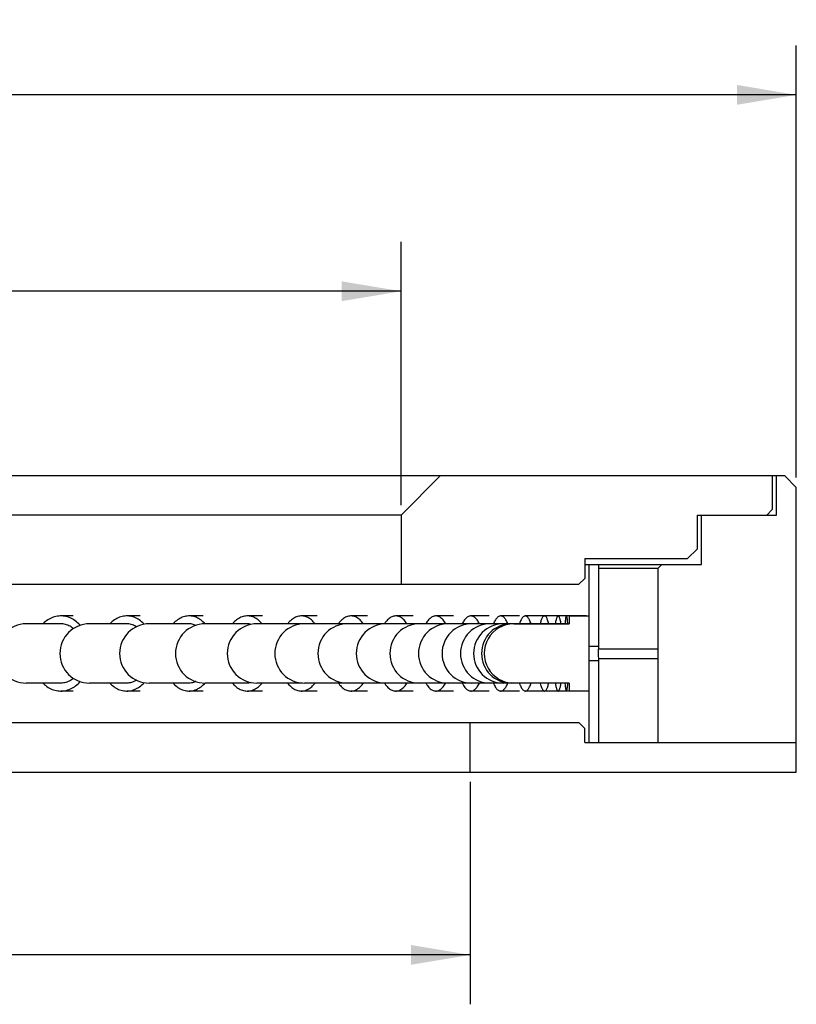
# Model space of a CAD drawing. Header units: millimetres. Extents: x 33 to 235, y -5 to 272.
# Tile 6 of 6: x 161 to 200, y 221 to 271. Entities that reach past the tile are written whole.
import ezdxf
from ezdxf.enums import TextEntityAlignment as Align

# ---------------------------------------------------------------- set-up
doc = ezdxf.new("R2010")
doc.units = ezdxf.units.MM
doc.header["$LTSCALE"] = 23.1
doc.layers.get('0').update_dxf_attribs({"linetype": 'CONTINUOUS'})
doc.layers.add('00_COMPONENTS', color=7, linetype='CONTINUOUS')
doc.layers.add('51__DRAFT_DIMS', color=7, linetype='CONTINUOUS')
doc.styles.get("Standard").update_dxf_attribs({"font": 'simfang.ttf'})
doc.dimstyles.new('DIMSTYLE_1', dxfattribs={"dimtxt": 3, "dimasz": 3, "dimexe": 2.5, "dimexo": 0.5, "dimgap": 0.75, "dimtad": 1, "dimdsep": 46, "dimtxsty": 'STANDARD', "dimblk": '_FILLED', "dimblk1": '_FILLED', "dimblk2": '_FILLED', "dimcen": 0.09, "dimclrt": 3, "dimazin": 2, "dimtp": 0.5, "dimtm": 0.5, "dimtfac": 1, "dimtofl": 0, "dimtmove": 0, "dimatfit": 3, "dimldrblk": '_FILLED', "dimfxl": 1, "dimtolj": 1, "dimarcsym": 0})
doc.dimstyles.new('DIMSTYLE_2', dxfattribs={"dimtxt": 3, "dimasz": 3, "dimexe": 2.5, "dimexo": 0.5, "dimgap": 0.75, "dimtad": 1, "dimdsep": 46, "dimtxsty": 'STANDARD', "dimblk": '_FILLED', "dimblk1": '_FILLED', "dimblk2": '_FILLED', "dimcen": 0.09, "dimclrt": 3, "dimazin": 2, "dimtp": 0.3, "dimtm": 0.3, "dimtfac": 1, "dimtofl": 0, "dimtmove": 0, "dimatfit": 3, "dimldrblk": '_FILLED', "dimfxl": 1, "dimtolj": 1, "dimarcsym": 0})

# ---------------------------------------------------------------- blocks, each defined once
blk = doc.blocks.new('_FILLED')
at = {"color": 0, "linetype": 'ByBlock'}
blk.add_solid([(0, 0), (-1, 0.167), (-1, -0.167)], dxfattribs=at)
blk = doc.blocks.new('*D1')
at = {"layer": '51__DRAFT_DIMS', "color": 4}
for p, q in [((40.12, 248.054), (40.12, 269.916)), ((200.12, 248.055), (200.12, 269.916)), ((40.12, 267.416), (120.12, 267.416)), ((200.12, 267.416), (120.12, 267.416))]:
    blk.add_line(p, q, dxfattribs=at)
at = {"layer": '51__DRAFT_DIMS', "color": 4, "xscale": 3, "yscale": 3, "zscale": 3, "rotation": 180}
blk.add_blockref('_FILLED', (40.12, 267.416), dxfattribs=at)
at = {"layer": '51__DRAFT_DIMS', "color": 4, "xscale": 3, "yscale": 3, "zscale": 3}
blk.add_blockref('_FILLED', (200.12, 267.416), dxfattribs=at)
at = {"layer": '51__DRAFT_DIMS', "color": 3}
blk.add_text('160', height=3, dxfattribs=at).set_placement((122.12, 268.166), align=Align.CENTER)
blk = doc.blocks.new('*D2')
at = {"layer": '51__DRAFT_DIMS', "color": 4}
for p, q in [((60.12, 246.655), (60.12, 259.981)), ((180.12, 246.655), (180.12, 259.981)), ((60.12, 257.481), (120.12, 257.481)), ((180.12, 257.481), (120.12, 257.481))]:
    blk.add_line(p, q, dxfattribs=at)
at = {"layer": '51__DRAFT_DIMS', "color": 4, "xscale": 3, "yscale": 3, "zscale": 3, "rotation": 180}
blk.add_blockref('_FILLED', (60.12, 257.481), dxfattribs=at)
at = {"layer": '51__DRAFT_DIMS', "color": 4, "xscale": 3, "yscale": 3, "zscale": 3}
blk.add_blockref('_FILLED', (180.12, 257.481), dxfattribs=at)
at = {"layer": '51__DRAFT_DIMS', "color": 3}
blk.add_text('120', height=3, dxfattribs=at).set_placement((122.12, 258.231), align=Align.CENTER)
blk = doc.blocks.new('*D3')
at = {"layer": '51__DRAFT_DIMS', "color": 4}
for p, q in [((56.62, 232.655), (56.62, 221.406)), ((183.62, 232.655), (183.62, 221.406)), ((56.62, 223.906), (120.12, 223.906)), ((183.62, 223.906), (120.12, 223.906))]:
    blk.add_line(p, q, dxfattribs=at)
at = {"layer": '51__DRAFT_DIMS', "color": 4, "xscale": 3, "yscale": 3, "zscale": 3, "rotation": 180}
blk.add_blockref('_FILLED', (56.62, 223.906), dxfattribs=at)
at = {"layer": '51__DRAFT_DIMS', "color": 4, "xscale": 3, "yscale": 3, "zscale": 3}
blk.add_blockref('_FILLED', (183.62, 223.906), dxfattribs=at)
at = {"layer": '51__DRAFT_DIMS', "color": 3}
blk.add_text('127', height=3, dxfattribs=at).set_placement((122.12, 224.656), align=Align.CENTER)

msp = doc.modelspace()

# ---------------------------------------------------------------- hatches: boundary and pattern name
h = msp.add_hatch()
h.set_pattern_fill('DEFAULT__6', color=4, scale=8.4, angle=45, style=0, pattern_type=0)
h.set_pattern_definition([(45, (0, 0), (-5.9397, 5.9397), [])])
edge = h.paths.add_edge_path()
edge.add_spline(control_points=[(185.8199, 237.6574), (185.7405, 237.6587), (185.5919, 237.6693), (185.4007, 237.7135), (185.2377, 237.7719), (185.0988, 237.8397), (184.9815, 237.9118), (184.8819, 237.9855), (184.7975, 238.0589), (184.7259, 238.1308), (184.6662, 238.1989), (184.6166, 238.2624), (184.5742, 238.3227), (184.5368, 238.3818), (184.5024, 238.4419), (184.4705, 238.5043), (184.4408, 238.5698), (184.4149, 238.6353), (184.3941, 238.6958), (184.3775, 238.7512), (184.3643, 238.8024), (184.3537, 238.8494), (184.3456, 238.8918), (184.3394, 238.9296), (184.3347, 238.963), (184.3313, 238.9923), (184.3287, 239.0182), (184.3267, 239.0417), (184.3252, 239.064), (184.324, 239.0863), (184.3232, 239.1089), (184.3227, 239.1315), (184.3225, 239.1465), (184.3225, 239.1539)], knot_values=[0, 0, 0, 0, 0.0322581, 0.0645161, 0.0967742, 0.1290323, 0.1612903, 0.1935484, 0.2258065, 0.2580645, 0.2903226, 0.3225806, 0.3548387, 0.3870968, 0.4193548, 0.4516129, 0.483871, 0.516129, 0.5483871, 0.5806452, 0.6129032, 0.6451613, 0.6774194, 0.7096774, 0.7419355, 0.7741935, 0.8064516, 0.8387097, 0.8709677, 0.9032258, 0.9354839, 0.9677419, 1, 1, 1, 1], degree=3, periodic=0)
edge.add_spline(control_points=[(184.3225, 239.1539), (184.3225, 239.1614), (184.3226, 239.1764), (184.3231, 239.199), (184.324, 239.2216), (184.3251, 239.244), (184.3266, 239.2663), (184.3286, 239.2899), (184.3312, 239.3158), (184.3346, 239.3454), (184.3393, 239.3791), (184.3455, 239.417), (184.3536, 239.4592), (184.364, 239.5055), (184.3769, 239.5556), (184.393, 239.6096), (184.4132, 239.669), (184.4389, 239.7347), (184.4686, 239.8008), (184.5005, 239.8637), (184.5348, 239.9241), (184.5721, 239.9833), (184.6145, 240.0439), (184.664, 240.1076), (184.7235, 240.1759), (184.795, 240.2479), (184.8795, 240.3217), (184.979, 240.3958), (185.0965, 240.4682), (185.2357, 240.5364), (185.3992, 240.5953), (185.591, 240.6398), (185.7402, 240.6504), (185.8199, 240.6518)], knot_values=[0, 0, 0, 0, 0.0322581, 0.0645161, 0.0967742, 0.1290323, 0.1612903, 0.1935484, 0.2258065, 0.2580645, 0.2903226, 0.3225806, 0.3548387, 0.3870968, 0.4193548, 0.4516129, 0.483871, 0.516129, 0.5483871, 0.5806452, 0.6129032, 0.6451613, 0.6774194, 0.7096774, 0.7419355, 0.7741935, 0.8064516, 0.8387097, 0.8709677, 0.9032258, 0.9354839, 0.9677419, 1, 1, 1, 1], degree=3, periodic=0)
edge.add_line((185.8199, 240.6518), (188.6199, 240.6516))
edge.add_line((188.6199, 240.6516), (188.6199, 241.0522))
edge.add_line((188.6199, 241.0522), (189.6199, 241.0521))
edge.add_line((189.6199, 241.0521), (189.6199, 237.2571))
edge.add_line((189.6199, 237.2571), (188.6199, 237.257))
edge.add_line((188.6199, 237.257), (188.6199, 237.6576))
edge.add_line((188.6199, 237.6576), (185.8199, 237.6574))

# ---------------------------------------------------------------- linework, layer by layer
at = {"layer": '00_COMPONENTS', "color": 7}
for p, q in [((41.3198, 248.1546), (199.5202, 248.1546)), ((180.1198, 246.1546), (182.1198, 248.1546)), ((198.9198, 246.4546), (198.9198, 248.1546)), ((199.1198, 246.1546), (199.1198, 248.1546)), ((199.5202, 248.1546), (200.1198, 247.555)), ((200.1198, 233.1546), (200.1198, 247.555)), ((180.1198, 246.1546), (60.1198, 246.1546)), ((180.1198, 246.1546), (180.1198, 242.6546)), ((195.1198, 246.1546), (199.1198, 246.1546)), ((195.1198, 244.4546), (195.1198, 246.1546)), ((195.3198, 243.6546), (195.3198, 246.1546)), ((198.6198, 246.1546), (198.9198, 246.4546)), ((194.6198, 243.9546), (195.1198, 244.4546)), ((189.4198, 243.9546), (194.6198, 243.9546)), ((189.4198, 243.9546), (189.4198, 242.9546)), ((189.4198, 243.6546), (195.3198, 243.6546)), ((189.6198, 243.6546), (189.6198, 234.6546)), ((190.1198, 239.5242), (190.1198, 243.6546)), ((193.1198, 243.4546), (193.3198, 243.6546)), ((193.1198, 243.4546), (190.1198, 243.4546)), ((193.1198, 243.4546), (193.1198, 234.6546)), ((51.1198, 242.6546), (189.1198, 242.6546)), ((189.1198, 242.6546), (189.4198, 242.9546)), ((162.9033, 240.6546), (161.1545, 240.6546)), ((163.5279, 241.0546), (162.9033, 241.0546)), ((166.2429, 240.6546), (164.3576, 240.6546)), ((166.9163, 241.0546), (166.2429, 241.0546)), ((169.393, 240.6546), (167.3789, 240.6546)), ((170.1123, 241.0546), (169.393, 241.0546)), ((170.2031, 240.6545), (170.2016, 240.6563)), ((172.3406, 240.6546), (170.206, 240.6546)), ((173.1029, 241.0546), (172.3406, 241.0546)), ((175.0736, 240.6546), (172.8273, 240.6546)), ((175.8758, 241.0546), (175.0736, 241.0546)), ((188.4851, 240.6546), (175.232, 240.6546)), ((178.4196, 241.0546), (177.5808, 241.0546)), ((180.7239, 241.0546), (179.8519, 241.0546)), ((182.779, 241.0546), (181.8775, 241.0546)), ((184.5768, 241.0546), (183.6493, 241.0546)), ((186.1096, 241.0546), (185.1601, 241.0546)), ((185.8199, 240.6518), (188.6199, 240.6516)), ((187.3713, 241.0546), (186.4036, 241.0546)), ((189.4831, 241.0546), (187.3748, 241.0546)), ((188.6199, 241.0522), (189.6199, 241.0521)), ((188.6199, 241.0522), (188.6199, 240.6516)), ((189.6198, 239.5341), (189.6198, 239.5242)), ((189.6198, 239.5242), (190.1198, 239.5242)), ((190.1184, 239.2678), (190.1193, 239.4849)), ((190.1184, 239.0414), (190.1184, 239.2678)), ((190.1188, 239.3971), (193.1198, 239.3971)), ((190.1193, 239.4849), (190.1196, 239.5242)), ((190.1196, 239.5242), (190.1198, 239.5341)), ((190.1198, 238.7849), (189.6198, 238.7849)), ((189.6198, 238.7849), (189.6198, 238.7751)), ((190.1189, 238.8946), (190.1184, 239.0414)), ((190.1188, 238.8971), (193.1198, 238.8971)), ((190.1196, 238.7849), (190.1189, 238.8946)), ((190.1189, 238.8934), (193.1198, 238.8934)), ((190.1198, 238.7751), (190.1196, 238.7849)), ((190.1198, 234.6546), (190.1198, 238.7849)), ((162.9033, 237.6546), (161.1545, 237.6546)), ((166.2429, 237.6546), (164.3576, 237.6546)), ((169.393, 237.6546), (167.3789, 237.6546)), ((172.3406, 237.6546), (170.206, 237.6546)), ((175.0736, 237.6546), (172.8273, 237.6546)), ((188.4851, 237.6546), (175.232, 237.6546)), ((188.6199, 237.6576), (185.8199, 237.6574)), ((188.6199, 237.6576), (188.6199, 237.257)), ((163.5279, 237.2546), (162.9033, 237.2546)), ((166.9163, 237.2546), (166.2429, 237.2546)), ((170.1123, 237.2546), (169.393, 237.2546)), ((173.1029, 237.2546), (172.3406, 237.2546)), ((175.8758, 237.2546), (175.0736, 237.2546)), ((178.4196, 237.2546), (177.5808, 237.2546)), ((180.7239, 237.2546), (179.8519, 237.2546)), ((182.779, 237.2546), (181.8775, 237.2546)), ((184.5768, 237.2546), (183.6493, 237.2546)), ((186.1096, 237.2546), (185.1601, 237.2546)), ((187.3713, 237.2546), (186.4036, 237.2546)), ((189.4831, 237.2546), (187.3748, 237.2546)), ((188.6199, 237.257), (189.6199, 237.2571)), ((51.1198, 235.6546), (189.1198, 235.6546)), ((183.6198, 233.1546), (183.6198, 235.6546)), ((189.1198, 235.6546), (189.4198, 235.3546)), ((189.4198, 234.6546), (189.4198, 235.3546)), ((189.4198, 234.6546), (200.1198, 234.6546)), ((40.1198, 233.1546), (200.1198, 233.1546))]:
    msp.add_line(p, q, dxfattribs=at)
for points in [[(162.9033, 241.0546), (162.8714, 241.0541), (162.7992, 241.0499), (162.7274, 241.0412), (162.656, 241.028), (162.585, 241.0103), (162.515, 240.9884), (162.4459, 240.962), (162.3777, 240.9313), (162.3109, 240.8966), (162.2455, 240.8576), (162.1815, 240.8146), (162.1194, 240.7677), (162.0591, 240.717), (162.0007, 240.6625), (161.9929, 240.6546)], [(163.8858, 240.5778), (163.8684, 240.5978), (163.8124, 240.6563), (163.7543, 240.7111), (163.6942, 240.7622), (163.6322, 240.8096), (163.5685, 240.853), (163.5033, 240.8923), (163.4365, 240.9277), (163.3686, 240.9588), (163.2996, 240.9856), (163.2295, 241.0081), (163.1587, 241.0262), (163.0874, 241.0399), (163.0155, 241.0491), (162.9435, 241.0539), (162.9033, 241.0546)], [(163.5409, 240.4127), (163.5342, 240.4185), (163.4815, 240.4591), (163.4275, 240.4961), (163.372, 240.5293), (163.315, 240.5589), (163.2571, 240.5845), (163.1983, 240.6063), (163.1384, 240.6241), (163.0781, 240.6378), (163.0173, 240.6475), (162.956, 240.6531), (162.9033, 240.6546)], [(166.2429, 241.0546), (166.2127, 241.0541), (166.1443, 241.0499), (166.0763, 241.0412), (166.0088, 241.028), (165.9416, 241.0103), (165.8753, 240.9884), (165.8099, 240.962), (165.7453, 240.9313), (165.682, 240.8966), (165.6201, 240.8576), (165.5596, 240.8146), (165.5007, 240.7677), (165.4437, 240.717), (165.3884, 240.6625), (165.3811, 240.6546)], [(167.1248, 240.6329), (167.1035, 240.6563), (167.0485, 240.7111), (166.9917, 240.7622), (166.9329, 240.8096), (166.8727, 240.853), (166.8109, 240.8923), (166.7477, 240.9277), (166.6834, 240.9588), (166.618, 240.9856), (166.5517, 241.0081), (166.4847, 241.0262), (166.4172, 241.0399), (166.3491, 241.0491), (166.2809, 241.0539), (166.2429, 241.0546)], [(166.7257, 240.5046), (166.6866, 240.5293), (166.6327, 240.5589), (166.5779, 240.5845), (166.5221, 240.6063), (166.4655, 240.6241), (166.4084, 240.6378), (166.3508, 240.6475), (166.2928, 240.6531), (166.2429, 240.6546)], [(169.393, 241.0546), (169.3646, 241.0541), (169.3003, 241.0499), (169.2365, 241.0412), (169.173, 241.028), (169.1099, 241.0103), (169.0476, 240.9884), (168.9861, 240.962), (168.9254, 240.9313), (168.866, 240.8966), (168.8078, 240.8576), (168.7509, 240.8146), (168.6956, 240.7677), (168.642, 240.717), (168.59, 240.6625), (168.5832, 240.6546)], [(170.2016, 240.6563), (170.15, 240.7111), (170.0965, 240.7622), (170.0413, 240.8096), (169.9847, 240.853), (169.9267, 240.8923), (169.8672, 240.9277), (169.8068, 240.9588), (169.7454, 240.9856), (169.6831, 241.0081), (169.6202, 241.0262), (169.5567, 241.0399), (169.4928, 241.0491), (169.4287, 241.0539), (169.393, 241.0546)], [(169.7265, 240.5752), (169.7077, 240.5845), (169.6553, 240.6063), (169.6021, 240.6241), (169.5484, 240.6378), (169.4944, 240.6475), (169.4398, 240.6531), (169.393, 240.6546)], [(172.3406, 241.0546), (172.3141, 241.0541), (172.2543, 241.0499), (172.1948, 241.0412), (172.1356, 241.028), (172.0768, 241.0103), (172.0188, 240.9884), (171.9615, 240.962), (171.905, 240.9313), (171.8496, 240.8966), (171.7954, 240.8576), (171.7424, 240.8146), (171.6909, 240.7677), (171.641, 240.717), (171.5926, 240.6625), (171.5862, 240.6546)], [(173.0952, 240.6546), (173.0939, 240.6563), (173.0458, 240.7111), (172.996, 240.7622), (172.9446, 240.8096), (172.8918, 240.853), (172.8377, 240.8923), (172.7824, 240.9277), (172.7261, 240.9588), (172.6689, 240.9856), (172.6108, 241.0081), (172.5522, 241.0262), (172.4931, 241.0399), (172.4335, 241.0491), (172.3739, 241.0539), (172.3406, 241.0546)], [(172.5326, 240.6248), (172.4854, 240.6378), (172.435, 240.6475), (172.3842, 240.6531), (172.3406, 240.6546)], [(175.0736, 241.0546), (175.0492, 241.0541), (174.994, 241.0499), (174.9391, 241.0412), (174.8845, 241.028), (174.8303, 241.0103), (174.7767, 240.9884), (174.7239, 240.962), (174.6718, 240.9313), (174.6207, 240.8966), (174.5707, 240.8576), (174.5218, 240.8146), (174.4743, 240.7677), (174.4282, 240.717), (174.3836, 240.6625), (174.3777, 240.6546)], [(175.7697, 240.6546), (175.7685, 240.6563), (175.7241, 240.7111), (175.6782, 240.7622), (175.6307, 240.8096), (175.5821, 240.853), (175.5322, 240.8923), (175.4811, 240.9277), (175.4292, 240.9588), (175.3765, 240.9856), (175.3229, 241.0081), (175.2688, 241.0262), (175.2143, 241.0399), (175.1593, 241.0491), (175.1043, 241.0539), (175.0736, 241.0546)], [(175.1321, 240.6509), (175.1139, 240.6531), (175.0736, 240.6546)], [(177.5808, 241.0546), (177.5585, 241.0541), (177.5082, 241.0499), (177.4581, 241.0412), (177.4084, 241.028), (177.3589, 241.0103), (177.3101, 240.9884), (177.2619, 240.962), (177.2144, 240.9313), (177.1678, 240.8966), (177.1222, 240.8576), (177.0776, 240.8146), (177.0343, 240.7677), (176.9923, 240.717), (176.9516, 240.6625), (176.9462, 240.6546)], [(178.2156, 240.6546), (178.2144, 240.6563), (178.174, 240.7111), (178.1321, 240.7622), (178.0888, 240.8096), (178.0444, 240.853), (177.999, 240.8923), (177.9524, 240.9277), (177.9051, 240.9588), (177.857, 240.9856), (177.8081, 241.0081), (177.7588, 241.0262), (177.7091, 241.0399), (177.659, 241.0491), (177.6088, 241.0539), (177.5808, 241.0546)], [(179.8519, 241.0546), (179.8318, 241.0541), (179.7866, 241.0499), (179.7416, 241.0412), (179.6968, 241.028), (179.6523, 241.0103), (179.6084, 240.9884), (179.5651, 240.962), (179.5224, 240.9313), (179.4805, 240.8966), (179.4395, 240.8576), (179.3994, 240.8146), (179.3605, 240.7677), (179.3227, 240.717), (179.2861, 240.6625), (179.2812, 240.6546)], [(180.4226, 240.6546), (180.4216, 240.6563), (180.3852, 240.7111), (180.3476, 240.7622), (180.3087, 240.8096), (180.2688, 240.853), (180.2279, 240.8923), (180.186, 240.9277), (180.1435, 240.9588), (180.1002, 240.9856), (180.0563, 241.0081), (180.0119, 241.0262), (179.9672, 241.0399), (179.9222, 241.0491), (179.877, 241.0539), (179.8519, 241.0546)], [(181.8775, 241.0546), (181.8598, 241.0541), (181.8198, 241.0499), (181.78, 241.0412), (181.7405, 241.028), (181.7011, 241.0103), (181.6623, 240.9884), (181.6241, 240.962), (181.5863, 240.9313), (181.5493, 240.8966), (181.513, 240.8576), (181.4776, 240.8146), (181.4432, 240.7677), (181.4098, 240.717), (181.3774, 240.6625), (181.3731, 240.6546)], [(182.3819, 240.6546), (182.381, 240.6563), (182.3489, 240.7111), (182.3156, 240.7622), (182.2812, 240.8096), (182.246, 240.853), (182.2098, 240.8923), (182.1728, 240.9277), (182.1352, 240.9588), (182.097, 240.9856), (182.0581, 241.0081), (182.019, 241.0262), (181.9794, 241.0399), (181.9396, 241.0491), (181.8997, 241.0539), (181.8775, 241.0546)], [(183.6493, 241.0546), (183.634, 241.0541), (183.5994, 241.0499), (183.565, 241.0412), (183.5309, 241.028), (183.4969, 241.0103), (183.4633, 240.9884), (183.4303, 240.962), (183.3976, 240.9313), (183.3656, 240.8966), (183.3343, 240.8576), (183.3036, 240.8146), (183.2739, 240.7677), (183.245, 240.717), (183.217, 240.6625), (183.2134, 240.6546)], [(184.0854, 240.6546), (184.0846, 240.6563), (184.0568, 240.7111), (184.028, 240.7622), (183.9983, 240.8096), (183.9678, 240.853), (183.9366, 240.8923), (183.9046, 240.9277), (183.8721, 240.9588), (183.8391, 240.9856), (183.8055, 241.0081), (183.7716, 241.0262), (183.7375, 241.0399), (183.703, 241.0491), (183.6685, 241.0539), (183.6493, 241.0546)], [(185.1601, 241.0546), (185.1473, 241.0541), (185.1182, 241.0499), (185.0894, 241.0412), (185.0607, 241.028), (185.0322, 241.0103), (185.0041, 240.9884), (184.9763, 240.962), (184.9489, 240.9313), (184.9221, 240.8966), (184.8958, 240.8576), (184.8701, 240.8146), (184.8451, 240.7677), (184.8209, 240.717), (184.7974, 240.6625), (184.7943, 240.6546)], [(185.526, 240.6546), (185.5253, 240.6563), (185.502, 240.7111), (185.4779, 240.7622), (185.4529, 240.8096), (185.4274, 240.853), (185.4012, 240.8923), (185.3743, 240.9277), (185.347, 240.9588), (185.3193, 240.9856), (185.2911, 241.0081), (185.2627, 241.0262), (185.2341, 241.0399), (185.2052, 241.0491), (185.1762, 241.0539), (185.1601, 241.0546)], [(186.4036, 241.0546), (186.3933, 241.0541), (186.37, 241.0499), (186.3468, 241.0412), (186.3237, 241.028), (186.3008, 241.0103), (186.2782, 240.9884), (186.2558, 240.962), (186.2338, 240.9313), (186.2122, 240.8966), (186.1911, 240.8576), (186.1704, 240.8146), (186.1503, 240.7677), (186.1309, 240.717), (186.112, 240.6625), (186.1095, 240.6546)], [(186.6978, 240.6546), (186.6973, 240.6563), (186.6785, 240.7111), (186.6591, 240.7622), (186.6391, 240.8096), (186.6185, 240.853), (186.5974, 240.8923), (186.5759, 240.9277), (186.5539, 240.9588), (186.5316, 240.9856), (186.509, 241.0081), (186.4861, 241.0262), (186.4631, 241.0399), (186.4399, 241.0491), (186.4166, 241.0539), (186.4036, 241.0546)], [(187.3748, 241.0546), (187.367, 241.0541), (187.3494, 241.0499), (187.332, 241.0412), (187.3147, 241.028), (187.2974, 241.0103), (187.2804, 240.9884), (187.2636, 240.962), (187.247, 240.9313), (187.2308, 240.8966), (187.2149, 240.8576), (187.1993, 240.8146), (187.1842, 240.7677), (187.1696, 240.717), (187.1554, 240.6625), (187.1535, 240.6546)], [(187.5961, 240.6546), (187.5957, 240.6563), (187.5816, 240.7111), (187.567, 240.7622), (187.5519, 240.8096), (187.5364, 240.853), (187.5206, 240.8923), (187.5043, 240.9277), (187.4878, 240.9588), (187.4711, 240.9856), (187.454, 241.0081), (187.4368, 241.0262), (187.4195, 241.0399), (187.402, 241.0491), (187.3845, 241.0539), (187.3748, 241.0546)], [(188.0695, 241.0546), (188.0644, 241.0541), (188.0527, 241.0499), (188.041, 241.0412), (188.0295, 241.028), (188.018, 241.0103), (188.0066, 240.9884), (187.9954, 240.962), (187.9844, 240.9313), (187.9736, 240.8966), (187.963, 240.8576), (187.9526, 240.8146), (187.9426, 240.7677), (187.9328, 240.717), (187.9233, 240.6625), (187.9221, 240.6546)], [(188.2171, 240.6546), (188.2168, 240.6563), (188.2074, 240.7111), (188.1977, 240.7622), (188.1876, 240.8096), (188.1773, 240.853), (188.1667, 240.8923), (188.1559, 240.9277), (188.1449, 240.9588), (188.1337, 240.9856), (188.1224, 241.0081), (188.1109, 241.0262), (188.0994, 241.0399), (188.0877, 241.0491), (188.076, 241.0539), (188.0695, 241.0546)], [(188.4851, 241.0546), (188.4825, 241.0541), (188.4767, 241.0499), (188.471, 241.0412), (188.4653, 241.028), (188.4596, 241.0103), (188.4539, 240.9884), (188.4484, 240.962), (188.4429, 240.9313), (188.4376, 240.8966), (188.4323, 240.8576), (188.4272, 240.8146), (188.4222, 240.7677), (188.4173, 240.717), (188.4127, 240.6625), (188.412, 240.6546)], [(188.5584, 240.6516), (188.5581, 240.6563), (188.5534, 240.7111), (188.5486, 240.7622), (188.5436, 240.8096), (188.5385, 240.853), (188.5333, 240.8923), (188.5279, 240.9277), (188.5224, 240.9588), (188.5169, 240.9856), (188.5113, 241.0081), (188.5056, 241.0262), (188.4999, 241.0399), (188.4941, 241.0491), (188.4883, 241.0539), (188.4851, 241.0546)], [(188.4906, 240.6516), (188.4893, 240.6531), (188.4851, 240.6546)], [(161.9933, 237.6546), (162.0181, 237.6298), (162.0771, 237.5764), (162.1379, 237.5269), (162.2006, 237.4812), (162.2651, 237.4394), (162.3309, 237.4017), (162.3981, 237.3681), (162.4667, 237.3387), (162.5361, 237.3137), (162.6064, 237.293), (162.6775, 237.2767), (162.749, 237.2649), (162.8209, 237.2575), (162.8932, 237.2546), (162.9033, 237.2546)], [(163.5409, 237.8965), (163.4964, 237.8611), (163.4428, 237.8231), (163.3877, 237.7888), (163.3311, 237.7582), (163.2735, 237.7314), (163.2149, 237.7086), (163.1553, 237.6897), (163.0951, 237.6748), (163.0344, 237.664), (162.9732, 237.6573), (162.9119, 237.6546), (162.9033, 237.6546)], [(162.9033, 237.2546), (162.9653, 237.2562), (163.0372, 237.2624), (163.109, 237.2729), (163.1802, 237.288), (163.2507, 237.3074), (163.3205, 237.3312), (163.3892, 237.3593), (163.4568, 237.3917), (163.5231, 237.4283), (163.5879, 237.4689), (163.6511, 237.5135), (163.7126, 237.562), (163.7721, 237.6143), (163.8295, 237.6701), (163.8848, 237.7296), (163.8858, 237.7308)], [(165.3814, 237.6546), (165.4048, 237.6298), (165.4607, 237.5764), (165.5183, 237.5269), (165.5777, 237.4812), (165.6387, 237.4394), (165.701, 237.4017), (165.7646, 237.3681), (165.8295, 237.3387), (165.8952, 237.3137), (165.9618, 237.293), (166.0291, 237.2767), (166.0969, 237.2649), (166.1649, 237.2575), (166.2333, 237.2546), (166.2429, 237.2546)], [(166.7258, 237.8048), (166.7015, 237.7888), (166.6479, 237.7582), (166.5934, 237.7314), (166.5379, 237.7086), (166.4814, 237.6897), (166.4245, 237.6748), (166.367, 237.664), (166.3091, 237.6573), (166.2511, 237.6546), (166.2429, 237.6546)], [(166.2429, 237.2546), (166.3016, 237.2562), (166.3697, 237.2624), (166.4377, 237.2729), (166.505, 237.288), (166.5718, 237.3074), (166.6379, 237.3312), (166.7029, 237.3593), (166.7669, 237.3917), (166.8297, 237.4283), (166.891, 237.4689), (166.9508, 237.5135), (167.0091, 237.562), (167.0654, 237.6143), (167.1197, 237.6701), (167.1253, 237.6765)], [(168.5835, 237.6546), (168.6055, 237.6298), (168.658, 237.5764), (168.7122, 237.5269), (168.7679, 237.4812), (168.8253, 237.4394), (168.8838, 237.4017), (168.9436, 237.3681), (169.0046, 237.3387), (169.0663, 237.3137), (169.1288, 237.293), (169.1921, 237.2767), (169.2557, 237.2649), (169.3197, 237.2575), (169.3839, 237.2546), (169.393, 237.2546)], [(169.7262, 237.7335), (169.7223, 237.7314), (169.6701, 237.7086), (169.6171, 237.6897), (169.5636, 237.6748), (169.5096, 237.664), (169.4551, 237.6573), (169.4007, 237.6546), (169.393, 237.6546)], [(169.393, 237.2546), (169.4481, 237.2562), (169.5121, 237.2624), (169.576, 237.2729), (169.6393, 237.288), (169.702, 237.3074), (169.7641, 237.3312), (169.8252, 237.3593), (169.8853, 237.3917), (169.9443, 237.4283), (170.002, 237.4689), (170.0581, 237.5135), (170.1128, 237.562), (170.1658, 237.6143), (170.2027, 237.6547)], [(171.5865, 237.6546), (171.607, 237.6298), (171.6559, 237.5764), (171.7063, 237.5269), (171.7583, 237.4812), (171.8117, 237.4394), (171.8662, 237.4017), (171.9219, 237.3681), (171.9787, 237.3387), (172.0362, 237.3137), (172.0945, 237.293), (172.1535, 237.2767), (172.2127, 237.2649), (172.2723, 237.2575), (172.3322, 237.2546), (172.3406, 237.2546)], [(172.5321, 237.6845), (172.4995, 237.6748), (172.4492, 237.664), (172.3985, 237.6573), (172.3477, 237.6546), (172.3406, 237.6546)], [(172.3406, 237.2546), (172.3919, 237.2562), (172.4515, 237.2624), (172.511, 237.2729), (172.57, 237.288), (172.6284, 237.3074), (172.6863, 237.3312), (172.7432, 237.3593), (172.7992, 237.3917), (172.8542, 237.4283), (172.9079, 237.4689), (172.9602, 237.5135), (173.0112, 237.562), (173.0605, 237.6143), (173.0948, 237.6546)], [(174.3779, 237.6546), (174.3969, 237.6298), (174.442, 237.5764), (174.4885, 237.5269), (174.5364, 237.4812), (174.5857, 237.4394), (174.636, 237.4017), (174.6874, 237.3681), (174.7398, 237.3387), (174.7928, 237.3137), (174.8466, 237.293), (174.901, 237.2767), (174.9556, 237.2649), (175.0106, 237.2575), (175.0658, 237.2546), (175.0736, 237.2546)], [(175.1334, 237.6582), (175.127, 237.6573), (175.0802, 237.6546), (175.0736, 237.6546)], [(175.0736, 237.2546), (175.1209, 237.2562), (175.1759, 237.2624), (175.2308, 237.2729), (175.2852, 237.288), (175.3391, 237.3074), (175.3925, 237.3312), (175.445, 237.3593), (175.4966, 237.3917), (175.5474, 237.4283), (175.5969, 237.4689), (175.6452, 237.5135), (175.6922, 237.562), (175.7377, 237.6143), (175.7694, 237.6546)], [(176.9464, 237.6546), (176.9637, 237.6298), (177.0049, 237.5764), (177.0473, 237.5269), (177.091, 237.4812), (177.1359, 237.4394), (177.1818, 237.4017), (177.2286, 237.3681), (177.2764, 237.3387), (177.3248, 237.3137), (177.3738, 237.293), (177.4234, 237.2767), (177.4732, 237.2649), (177.5233, 237.2575), (177.5737, 237.2546), (177.5808, 237.2546)], [(177.5808, 237.2546), (177.624, 237.2562), (177.6741, 237.2624), (177.7242, 237.2729), (177.7738, 237.288), (177.8229, 237.3074), (177.8716, 237.3312), (177.9195, 237.3593), (177.9665, 237.3917), (178.0128, 237.4283), (178.058, 237.4689), (178.102, 237.5135), (178.1449, 237.562), (178.1863, 237.6143), (178.2152, 237.6546)], [(179.2814, 237.6546), (179.297, 237.6298), (179.334, 237.5764), (179.3721, 237.5269), (179.4114, 237.4812), (179.4518, 237.4394), (179.4931, 237.4017), (179.5352, 237.3681), (179.5781, 237.3387), (179.6217, 237.3137), (179.6657, 237.293), (179.7103, 237.2767), (179.7551, 237.2649), (179.8002, 237.2575), (179.8455, 237.2546), (179.8519, 237.2546)], [(179.8519, 237.2546), (179.8907, 237.2562), (179.9358, 237.2624), (179.9808, 237.2729), (180.0254, 237.288), (180.0696, 237.3074), (180.1133, 237.3312), (180.1564, 237.3593), (180.1987, 237.3917), (180.2403, 237.4283), (180.2809, 237.4689), (180.3205, 237.5135), (180.3591, 237.562), (180.3964, 237.6143), (180.4223, 237.6546)], [(181.3733, 237.6546), (181.387, 237.6298), (181.4198, 237.5764), (181.4535, 237.5269), (181.4882, 237.4812), (181.5239, 237.4394), (181.5604, 237.4017), (181.5976, 237.3681), (181.6356, 237.3387), (181.674, 237.3137), (181.713, 237.293), (181.7524, 237.2767), (181.792, 237.2649), (181.8318, 237.2575), (181.8718, 237.2546), (181.8775, 237.2546)], [(181.8775, 237.2546), (181.9118, 237.2562), (181.9516, 237.2624), (181.9914, 237.2729), (182.0308, 237.288), (182.0699, 237.3074), (182.1086, 237.3312), (182.1466, 237.3593), (182.184, 237.3917), (182.2208, 237.4283), (182.2567, 237.4689), (182.2917, 237.5135), (182.3258, 237.562), (182.3587, 237.6143), (182.3817, 237.6546)], [(183.2135, 237.6546), (183.2254, 237.6298), (183.2537, 237.5764), (183.2828, 237.5269), (183.3128, 237.4812), (183.3437, 237.4394), (183.3752, 237.4017), (183.4074, 237.3681), (183.4402, 237.3387), (183.4734, 237.3137), (183.5071, 237.293), (183.5412, 237.2767), (183.5754, 237.2649), (183.6098, 237.2575), (183.6444, 237.2546), (183.6493, 237.2546)], [(183.6493, 237.2546), (183.679, 237.2562), (183.7134, 237.2624), (183.7478, 237.2729), (183.7819, 237.288), (183.8156, 237.3074), (183.8491, 237.3312), (183.882, 237.3593), (183.9143, 237.3917), (183.9461, 237.4283), (183.9771, 237.4689), (184.0074, 237.5135), (184.0368, 237.562), (184.0653, 237.6143), (184.0852, 237.6546)], [(184.7945, 237.6546), (184.8044, 237.6298), (184.8281, 237.5764), (184.8526, 237.5269), (184.8777, 237.4812), (184.9037, 237.4394), (184.9301, 237.4017), (184.9571, 237.3681), (184.9846, 237.3387), (185.0125, 237.3137), (185.0408, 237.293), (185.0694, 237.2767), (185.0981, 237.2649), (185.127, 237.2575), (185.156, 237.2546), (185.1601, 237.2546)], [(185.1601, 237.2546), (185.185, 237.2562), (185.2139, 237.2624), (185.2427, 237.2729), (185.2713, 237.288), (185.2997, 237.3074), (185.3277, 237.3312), (185.3553, 237.3593), (185.3825, 237.3917), (185.4091, 237.4283), (185.4352, 237.4689), (185.4605, 237.5135), (185.4853, 237.562), (185.5092, 237.6143), (185.5258, 237.6546)], [(186.1096, 237.6546), (186.1176, 237.6298), (186.1367, 237.5764), (186.1563, 237.5269), (186.1766, 237.4812), (186.1974, 237.4394), (186.2187, 237.4017), (186.2404, 237.3681), (186.2625, 237.3387), (186.285, 237.3137), (186.3077, 237.293), (186.3307, 237.2767), (186.3538, 237.2649), (186.377, 237.2575), (186.4003, 237.2546), (186.4036, 237.2546)], [(186.4036, 237.2546), (186.4236, 237.2562), (186.4469, 237.2624), (186.4701, 237.2729), (186.4931, 237.288), (186.5158, 237.3074), (186.5384, 237.3312), (186.5606, 237.3593), (186.5824, 237.3917), (186.6039, 237.4283), (186.6248, 237.4689), (186.6452, 237.5135), (186.6651, 237.562), (186.6843, 237.6143), (186.6977, 237.6546)], [(187.1536, 237.6546), (187.1596, 237.6298), (187.174, 237.5764), (187.1888, 237.5269), (187.204, 237.4812), (187.2197, 237.4394), (187.2357, 237.4017), (187.252, 237.3681), (187.2686, 237.3387), (187.2855, 237.3137), (187.3026, 237.293), (187.3199, 237.2767), (187.3373, 237.2649), (187.3547, 237.2575), (187.3723, 237.2546), (187.3748, 237.2546)], [(187.3748, 237.2546), (187.3898, 237.2562), (187.4073, 237.2624), (187.4248, 237.2729), (187.442, 237.288), (187.4592, 237.3074), (187.4762, 237.3312), (187.4928, 237.3593), (187.5093, 237.3917), (187.5254, 237.4283), (187.5411, 237.4689), (187.5565, 237.5135), (187.5714, 237.562), (187.5859, 237.6143), (187.596, 237.6546)], [(187.9221, 237.6546), (187.9262, 237.6298), (187.9357, 237.5764), (187.9456, 237.5269), (187.9557, 237.4812), (187.9662, 237.4394), (187.9768, 237.4017), (187.9877, 237.3681), (187.9988, 237.3387), (188.0101, 237.3137), (188.0214, 237.293), (188.033, 237.2767), (188.0446, 237.2649), (188.0562, 237.2575), (188.0679, 237.2546), (188.0695, 237.2546)], [(188.0695, 237.2546), (188.0796, 237.2562), (188.0912, 237.2624), (188.1029, 237.2729), (188.1144, 237.288), (188.1258, 237.3074), (188.1371, 237.3312), (188.1482, 237.3593), (188.1592, 237.3917), (188.1699, 237.4283), (188.1804, 237.4689), (188.1907, 237.5135), (188.2006, 237.562), (188.2103, 237.6143), (188.217, 237.6546)], [(188.4121, 237.6546), (188.4141, 237.6298), (188.4188, 237.5764), (188.4237, 237.5269), (188.4287, 237.4812), (188.4339, 237.4394), (188.4392, 237.4017), (188.4446, 237.3681), (188.4501, 237.3387), (188.4556, 237.3137), (188.4613, 237.293), (188.467, 237.2767), (188.4727, 237.2649), (188.4785, 237.2575), (188.4843, 237.2546), (188.4851, 237.2546)], [(188.4851, 237.2546), (188.4901, 237.2562), (188.4959, 237.2624), (188.5016, 237.2729), (188.5073, 237.288), (188.513, 237.3074), (188.5186, 237.3312), (188.5241, 237.3593), (188.5295, 237.3917), (188.5349, 237.4283), (188.5401, 237.4689), (188.5451, 237.5135), (188.5501, 237.562), (188.5548, 237.6143), (188.5584, 237.6576)], [(188.491, 237.6576), (188.4907, 237.6573), (188.4858, 237.6546), (188.4851, 237.6546)]]:
    msp.add_lwpolyline(points, dxfattribs=at)
for centre, radius, start, end in [((161.1545, 239.1546), 1.5, 90, 270), ((164.3576, 239.1546), 1.5, 90, 270), ((167.3789, 239.1546), 1.5, 90, 270), ((170.206, 239.1546), 1.5, 90, 270), ((172.8273, 239.1546), 1.5, 90, 270), ((175.232, 239.1546), 1.5, 90, 270), ((177.4103, 239.1546), 1.5, 90, 270), ((179.3531, 239.1546), 1.5, 90, 270), ((181.0525, 239.1546), 1.5, 90, 270), ((182.5015, 239.1546), 1.5, 90, 270), ((183.6942, 239.1546), 1.5, 90, 270), ((184.6257, 239.1546), 1.5, 90, 270), ((185.292, 239.1546), 1.5, 90, 270), ((185.6906, 239.1546), 1.5, 90, 270), ((185.8197, 239.1546), 1.4972, 89.99513, 270.00487)]:
    msp.add_arc(centre, radius, start, end, dxfattribs=at)

# ---------------------------------------------------------------- dimensions: what is measured, and where the dimension line sits
at = {"layer": '51__DRAFT_DIMS', "color": 4}
dim = msp.add_linear_dim(base=(40.1198, 267.4162), p1=(200.1198, 247.555), p2=(40.1198, 247.5541), angle=180, text='%%c<>', dimstyle='DIMSTYLE_1', dxfattribs=at)
dim.commit()
dim.dimension.update_dxf_attribs({"geometry": '*D1', "text_midpoint": (122.1198, 267.4162), "dimtype": 160})
for base, p1, p2, dimstyle, picture, middle in [((180.1198, 257.4813), (60.1198, 246.1546), (180.1198, 246.1546), 'DIMSTYLE_2', '*D2', (122.1198, 257.4813)), ((183.6198, 223.9057), (56.6198, 233.1546), (183.6198, 233.1546), 'DIMSTYLE_1', '*D3', (122.1198, 223.9057))]:
    dim = msp.add_linear_dim(base=base, p1=p1, p2=p2, text='%%c<>', dimstyle=dimstyle, dxfattribs=at)
    dim.commit()
    dim.dimension.update_dxf_attribs({"geometry": picture, "text_midpoint": middle, "dimtype": 160})

doc.saveas('drawing.dxf')
